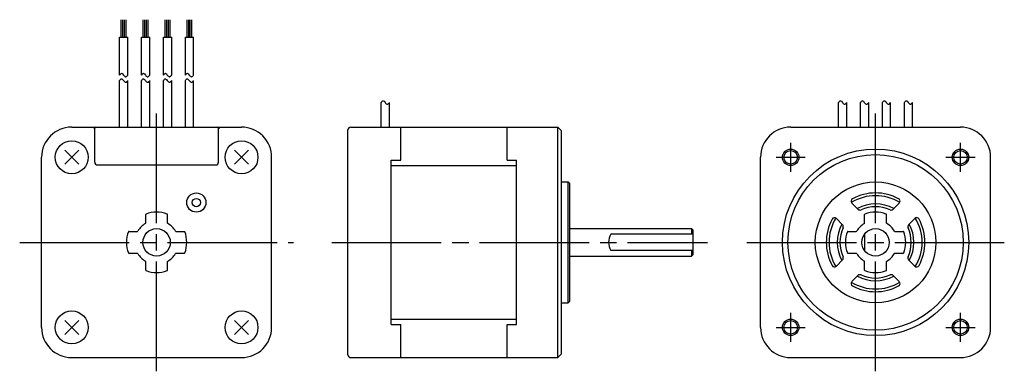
# Model space of a CAD drawing. Extents: x -156 to 23, y -24 to 41.
import ezdxf

# ---------------------------------------------------------------- set-up
doc = ezdxf.new("R2010")
doc.units = 0
doc.header["$MEASUREMENT"] = 0
doc.linetypes.add('CENTER', pattern=[27, 20, -2, 3, -2])
doc.layers.get('0').update_dxf_attribs({"linetype": 'CONTINUOUS'})

# ---------------------------------------------------------------- blocks, each defined once
blk = doc.blocks.new('A$C02345134')
at = {"ltscale": 0.75}
for p, q in [((-137.7, 37.37), (-137.7, 40.58)), ((-137.4, 37.37), (-137.4, 40.58)), ((-137.1, 37.37), (-137.1, 40.58)), ((-136.8, 37.37), (-136.8, 40.58)), ((-133.7, 37.37), (-133.7, 40.58)), ((-133.4, 37.37), (-133.4, 40.58)), ((-133.1, 37.37), (-133.1, 40.58)), ((-132.8, 37.37), (-132.8, 40.58)), ((-129.7, 37.37), (-129.7, 40.58)), ((-129.4, 37.37), (-129.4, 40.58)), ((-129.1, 37.37), (-129.1, 40.58)), ((-128.8, 37.37), (-128.8, 40.58)), ((-125.7, 37.37), (-125.7, 40.58)), ((-125.4, 37.37), (-125.4, 40.58)), ((-125.1, 37.37), (-125.1, 40.58)), ((-124.8, 37.37), (-124.8, 40.58)), ((-138, 37.37), (-136.49, 37.37)), ((-138, 30.5), (-138, 37.37)), ((-136.49, 30.5), (-136.49, 37.37)), ((-134, 30.5), (-134, 37.37)), ((-134, 37.37), (-132.49, 37.37)), ((-132.49, 30.5), (-132.49, 37.37)), ((-130, 30.5), (-130, 37.37)), ((-130, 37.37), (-128.49, 37.37)), ((-128.49, 30.5), (-128.49, 37.37)), ((-126, 30.5), (-126, 37.37)), ((-126, 37.37), (-124.49, 37.37)), ((-124.49, 30.5), (-124.49, 37.37))]:
    blk.add_line(p, q, dxfattribs=at)
for p, q in [((-138, 21), (-138, 29.5)), ((-136.49, 21), (-136.49, 29.5)), ((-134, 21), (-134, 29.5)), ((-132.49, 21), (-132.49, 29.5)), ((-130, 21), (-130, 29.5)), ((-128.49, 21), (-128.49, 29.5)), ((-126, 21), (-126, 29.5)), ((-124.49, 21), (-124.49, 29.5)), ((-90.24, 21), (-90.24, 25.5)), ((-88.73, 21), (-88.73, 25.5)), ((-6.75, 21), (-6.75, 25.5)), ((-5.25, 21), (-5.25, 25.5)), ((-2.75, 21), (-2.75, 25.5)), ((-1.25, 21), (-1.25, 25.5)), ((1.25, 21), (1.25, 25.5)), ((2.75, 21), (2.75, 25.5)), ((5.25, 21), (5.25, 25.5)), ((6.75, 21), (6.75, 25.5)), ((-146.75, 21), (-115.75, 21)), ((-96.33, -20.5), (-96.33, 20.5)), ((-95.83, 21), (-58.03, 21)), ((-86.68, 15), (-86.68, 21)), ((-67.28, 15), (-67.28, 21)), ((-58.03, 0), (-58.03, 21)), ((-58.03, 21), (-57.33, 20.3)), ((-57.33, 0), (-57.33, 20.3)), ((-15.5, 21), (15.5, 21)), ((-148.02, 14.23), (-145.48, 16.77)), ((-148.02, 16.77), (-145.48, 14.23)), ((-117.02, 16.77), (-114.48, 14.23)), ((-114.48, 16.77), (-117.02, 14.23)), ((-152.25, -15.5), (-152.25, 15.5)), ((-110.25, -15.5), (-110.25, 15.5)), ((-88.43, -15), (-88.43, 15)), ((-88.43, 15), (-86.68, 15)), ((-67.28, 15), (-65.53, 15)), ((-65.53, -15), (-65.53, 15)), ((-21, -15.5), (-21, 15.5)), ((21, -15.5), (21, 15.5)), ((-88.43, 14), (-65.53, 14)), ((-57.33, 11), (-56.13, 11)), ((-56.13, 0), (-56.13, 11)), ((-56.13, 11), (-55.83, 10.7)), ((-55.83, 0), (-55.83, 10.7)), ((-4.7, 7.53), (-4.7, 7.52)), ((2, 8.64), (2, 8.65)), ((-4.33, 7.16), (-3.21, 6.04)), ((3.21, 6.04), (4.33, 7.16)), ((-7.16, 4.33), (-6.04, 3.21)), ((-2, 3.52), (-2, 5.05)), ((2, 3.52), (2, 5.05)), ((6.04, 3.21), (7.16, 4.33)), ((7.52, 4.7), (7.53, 4.7)), ((-55.83, 2.5), (-33.63, 2.5)), ((-33.63, 2.5), (-33.33, 2.2)), ((-33.33, -2.2), (-33.33, 2.2)), ((-5.05, 2), (-3.52, 2)), ((3.52, 2), (5.05, 2)), ((-58.03, -21), (-58.03, 0)), ((-57.33, -20.3), (-57.33, 0)), ((-56.13, -11), (-56.13, 0)), ((-55.83, -10.7), (-55.83, 0)), ((-33.33, 1.5), (-48.33, 1.5)), ((-2, 1.5), (-2, -1.5)), ((-33.33, -1.5), (-48.33, -1.5)), ((-55.83, -2.5), (-33.63, -2.5)), ((-33.63, -2.5), (-33.33, -2.2)), ((-7.16, -4.33), (-6.04, -3.21)), ((-5.05, -2), (-3.52, -2)), ((-2, -5.05), (-2, -3.52)), ((2, -5.05), (2, -3.52)), ((3.52, -2), (5.05, -2)), ((6.04, -3.21), (7.16, -4.33)), ((-7.53, -4.7), (-7.52, -4.7)), ((-4.33, -7.16), (-3.21, -6.04)), ((3.21, -6.04), (4.33, -7.16)), ((4.7, -7.52), (4.7, -7.53)), ((-56.13, -11), (-55.83, -10.7)), ((-57.33, -11), (-56.13, -11)), ((-145.48, -16.77), (-148.02, -14.23)), ((-148.02, -16.77), (-145.48, -14.23)), ((-114.48, -14.23), (-117.02, -16.77)), ((-114.48, -16.77), (-117.02, -14.23)), ((-88.43, -14), (-65.53, -14)), ((-88.43, -15), (-86.68, -15)), ((-86.68, -21), (-86.68, -15)), ((-67.28, -21), (-67.28, -15)), ((-67.28, -15), (-65.53, -15)), ((-146.75, -21), (-115.75, -21)), ((-95.83, -21), (-58.03, -21)), ((-58.03, -21), (-57.33, -20.3)), ((-15.5, -21), (15.5, -21))]:
    blk.add_line(p, q)
at = {"linetype": 'CENTER'}
for p, q in [((-131.25, -23.5), (-131.25, 23.5)), ((0, -23.5), (0, 23.5)), ((-15.5, 12.84), (-15.5, 18.16)), ((15.5, 12.84), (15.5, 18.16)), ((-18.16, 15.5), (-12.84, 15.5)), ((12.84, 15.5), (18.16, 15.5)), ((-156.25, 0), (-106.25, 0)), ((-99.28, 0), (-30.69, 0)), ((-23.5, 0), (23.5, 0)), ((-15.5, -18.16), (-15.5, -12.84)), ((15.5, -18.16), (15.5, -12.84)), ((-18.16, -15.5), (-12.84, -15.5)), ((12.84, -15.5), (18.16, -15.5))]:
    blk.add_line(p, q, dxfattribs=at)
at = {"ltscale": 0.777664}
for p, q in [((-142.85, 21), (-142.55, 20.7)), ((-142.55, 14.6), (-142.55, 20.8)), ((-119.95, 20.7), (-119.65, 21)), ((-119.95, 14.6), (-119.95, 20.8)), ((-142.05, 14.1), (-120.45, 14.1)), ((-133.25, 3.52), (-133.25, 5.05)), ((-129.25, 3.52), (-129.25, 5.05)), ((-136.3, 2), (-134.77, 2)), ((-127.73, 2), (-126.19, 2)), ((-136.3, -2), (-134.77, -2)), ((-133.25, -5.05), (-133.25, -3.52)), ((-129.25, -5.05), (-129.25, -3.52)), ((-127.73, -2), (-126.19, -2))]:
    blk.add_line(p, q, dxfattribs=at)
at = {"ltscale": 0.875}
for p, q in [((-33.63, 2.5), (-33.63, 1.5)), ((-33.63, -1.5), (-33.63, -2.5))]:
    blk.add_line(p, q, dxfattribs=at)
for centre, radius in [((-146.75, 15.5), 3), ((-115.75, 15.5), 3), ((0, 0), 17), ((-15.5, 15.5), 1.5), ((-15.5, 15.5), 1.23), ((15.5, 15.5), 1.5), ((15.5, 15.5), 1.23), ((0, 0), 16), ((-124, 7.25), 1.75), ((-124, 7.25), 0.75), ((-131.25, 0), 2.5), ((0, 0), 2.5), ((-146.75, -15.5), 3), ((-115.75, -15.5), 3), ((-15.5, -15.5), 1.5), ((-15.5, -15.5), 1.23), ((15.5, -15.5), 1.5), ((15.5, -15.5), 1.23)]:
    blk.add_circle(centre, radius)
at = {"ltscale": 0.902756}
blk.add_circle((0, 0), 11, dxfattribs=at)
at = {"ltscale": 0.777664}
blk.add_circle((0, 0), 2.5, dxfattribs=at)
for centre, radius, start, end in [((-146.75, 15.5), 5.5, 90, 179.9999), ((-115.75, 15.5), 5.5, 359.9998, 90), ((-95.83, 20.5), 0.5, 90, 179.9999), ((-15.5, 15.5), 5.5, 90, 179.9999), ((15.5, 15.5), 5.5, 0, 90), ((0, 0), 9, 62.1046, 117.8954), ((-3.98, 7.51), 0.5, 117.8953, 225.0002), ((0, 0), 8.5, 58.6089, 121.391), ((3.98, 7.51), 0.5, 314.9995, 62.1047), ((0, 0), 7, 61.6014, 118.3985), ((-2.86, 6.39), 0.5, 224.9999, 294.0749), ((0, 0), 6.5, 65.9247, 114.0751), ((0, 0), 5.5, 69.3994, 110.6007), ((2.86, 6.39), 0.5, 245.9248, 315), ((0, 0), 9, 152.1046, 207.8954), ((0, 0), 8.5, 148.6088, 211.391), ((-7.51, 3.98), 0.5, 44.9997, 152.1047), ((-1.9, 5.05), 0.1, 110.6009, 180.0006), ((1.9, 5.05), 0.1, 359.9993, 69.3991), ((7.51, 3.98), 0.5, 27.8953, 135.0003), ((0, 0), 8.5, 328.6086, 31.391), ((0, 0), 9, 332.1045, 27.8954), ((0, 0), 7, 151.6014, 208.3985), ((0, 0), 6.5, 155.9247, 204.0751), ((-6.39, 2.86), 0.5, 335.9248, 45), ((0, 0), 5.5, 159.3993, 200.6006), ((-5.05, 1.9), 0.1, 89.9994, 159.3991), ((-3.52, 2.1), 0.1, 270.0005, 329.1895), ((0, 0), 4, 120.8092, 149.1894), ((-2.1, 3.52), 0.1, 300.8088, 359.9995), ((2.1, 3.52), 0.1, 180.0007, 239.1892), ((0, 0), 4, 30.8096, 59.1888), ((3.52, 2.1), 0.1, 210.8097, 270), ((5.05, 1.9), 0.1, 20.6006, 90), ((0, 0), 5.5, 339.3992, 20.6006), ((6.39, 2.86), 0.5, 134.9999, 204.0751), ((0, 0), 6.5, 335.9246, 24.0751), ((0, 0), 7, 331.6013, 28.3985), ((-45.74, 0), 3, 150, 210), ((-6.39, -2.86), 0.5, 314.9998, 24.0751), ((-5.05, -1.9), 0.1, 200.6009, 270.0005), ((-3.52, -2.1), 0.1, 30.8094, 89.9994), ((0, 0), 4, 210.8096, 239.1898), ((-2.1, -3.52), 0.1, 0.0006, 59.1901), ((2.1, -3.52), 0.1, 120.8099, 179.9994), ((0, 0), 4, 300.8101, 329.1892), ((3.52, -2.1), 0.1, 90, 149.1894), ((5.05, -1.9), 0.1, 270, 339.3992), ((6.39, -2.86), 0.5, 155.9249, 225), ((-7.51, -3.98), 0.5, 207.8953, 315.0002), ((-1.9, -5.05), 0.1, 179.9994, 249.3992), ((-1.9, -5.05), 0.1, 179.9994, 249.3992), ((0, 0), 5.5, 249.3993, 290.6006), ((1.9, -5.05), 0.1, 290.6008, 0.0006), ((1.9, -5.05), 0.1, 290.6008, 0.0006), ((7.51, -3.98), 0.5, 224.9997, 332.1045), ((-3.98, -7.51), 0.5, 134.9997, 242.1047), ((0, 0), 7, 241.6014, 298.3984), ((-2.86, -6.39), 0.5, 65.9249, 135), ((0, 0), 6.5, 245.9247, 294.0749), ((2.86, -6.39), 0.5, 44.9999, 114.0751), ((3.98, -7.51), 0.5, 297.8953, 45.0002), ((0, 0), 8.5, 238.6088, 301.3909), ((0, 0), 9, 242.1046, 297.8953), ((-146.75, -15.5), 5.5, 179.9999, 269.9998), ((-115.75, -15.5), 5.5, 270, 0), ((-15.5, -15.5), 5.5, 179.9999, 269.9998), ((15.5, -15.5), 5.5, 270, 0), ((-95.83, -20.5), 0.5, 179.9999, 270)]:
    blk.add_arc(centre, radius, start, end)
for centre, radius, start, end in [((-142.35, 20.8), 0.2, 90, 180), ((-120.15, 20.8), 0.2, 0, 90), ((-142.05, 14.6), 0.5, 180, 270), ((-120.45, 14.6), 0.5, 270, 0)]:
    blk.add_arc(centre, radius, start, end, dxfattribs=at)
at = {"ltscale": 0.75}
for centre, radius, start, end in [((-131.25, 0), 5.5, 69.3994, 110.6006), ((-133.15, 5.05), 0.1, 110.6006, 180), ((-129.35, 5.05), 0.1, 0, 69.3994), ((-131.25, 0), 5.5, 159.3994, 200.6006), ((-136.3, 1.9), 0.1, 90, 159.3994), ((-134.77, 2.1), 0.1, 270, 329.1898), ((-131.25, 0), 4, 120.8102, 149.1898), ((-133.35, 3.52), 0.1, 300.8102, 0), ((-129.15, 3.52), 0.1, 180, 239.1898), ((-131.25, 0), 4, 30.8102, 59.1898), ((-127.73, 2.1), 0.1, 210.8102, 270), ((-126.19, 1.9), 0.1, 20.6006, 90), ((-131.25, 0), 5.5, 339.3994, 20.6006), ((-136.3, -1.9), 0.1, 200.6006, 270), ((-134.77, -2.1), 0.1, 30.8102, 90), ((-131.25, 0), 4, 210.8102, 239.1898), ((-133.35, -3.52), 0.1, 0, 59.1898), ((-129.15, -3.52), 0.1, 120.8102, 180), ((-131.25, 0), 4, 300.8102, 329.1898), ((-127.73, -2.1), 0.1, 90, 149.1898), ((-126.19, -1.9), 0.1, 270, 339.3994), ((-133.15, -5.05), 0.1, 180, 249.3994), ((-131.25, 0), 5.5, 249.3994, 290.6006), ((-129.35, -5.05), 0.1, 290.6006, 0)]:
    blk.add_arc(centre, radius, start, end, dxfattribs=at)
for points in [[(-138, 30.5), (-137.87, 30.66), (-137.62, 30.98), (-137.3, 30.45), (-136.86, 30.02), (-136.61, 30.35), (-136.49, 30.5)], [(-134, 30.5), (-133.87, 30.66), (-133.62, 30.98), (-133.3, 30.45), (-132.86, 30.02), (-132.61, 30.35), (-132.49, 30.5)], [(-130, 30.5), (-129.87, 30.66), (-129.62, 30.98), (-129.3, 30.45), (-128.86, 30.02), (-128.61, 30.35), (-128.49, 30.5)], [(-126, 30.5), (-125.87, 30.66), (-125.62, 30.98), (-125.3, 30.45), (-124.86, 30.02), (-124.61, 30.35), (-124.49, 30.5)], [(-138, 29.5), (-137.87, 29.66), (-137.62, 29.98), (-137.3, 29.45), (-136.86, 29.02), (-136.61, 29.35), (-136.49, 29.5)], [(-134, 29.5), (-133.87, 29.66), (-133.62, 29.98), (-133.3, 29.45), (-132.86, 29.02), (-132.61, 29.35), (-132.49, 29.5)], [(-130, 29.5), (-129.87, 29.66), (-129.62, 29.98), (-129.3, 29.45), (-128.86, 29.02), (-128.61, 29.35), (-128.49, 29.5)], [(-126, 29.5), (-125.87, 29.66), (-125.62, 29.98), (-125.3, 29.45), (-124.86, 29.02), (-124.61, 29.35), (-124.49, 29.5)], [(-90.24, 25.5), (-90.11, 25.66), (-89.87, 25.98), (-89.54, 25.45), (-89.1, 25.02), (-88.85, 25.35), (-88.73, 25.5)], [(-6.75, 25.5), (-6.63, 25.66), (-6.38, 25.98), (-6.05, 25.45), (-5.61, 25.02), (-5.36, 25.35), (-5.25, 25.5)], [(-2.75, 25.5), (-2.63, 25.66), (-2.38, 25.98), (-2.05, 25.45), (-1.61, 25.02), (-1.36, 25.35), (-1.25, 25.5)], [(1.25, 25.5), (1.37, 25.66), (1.62, 25.98), (1.95, 25.45), (2.39, 25.02), (2.64, 25.35), (2.75, 25.5)], [(5.25, 25.5), (5.37, 25.66), (5.62, 25.98), (5.95, 25.45), (6.39, 25.02), (6.64, 25.35), (6.75, 25.5)]]:
    blk.add_open_spline(points, degree=3, knots=[0, 0, 0, 0, 0.493894, 0.944099, 1.49925, 1.97914, 1.97914, 1.97914, 1.97914])

msp = doc.modelspace()

# ---------------------------------------------------------------- block references
msp.add_blockref('A$C02345134', (0, 0))

doc.saveas('drawing.dxf')
